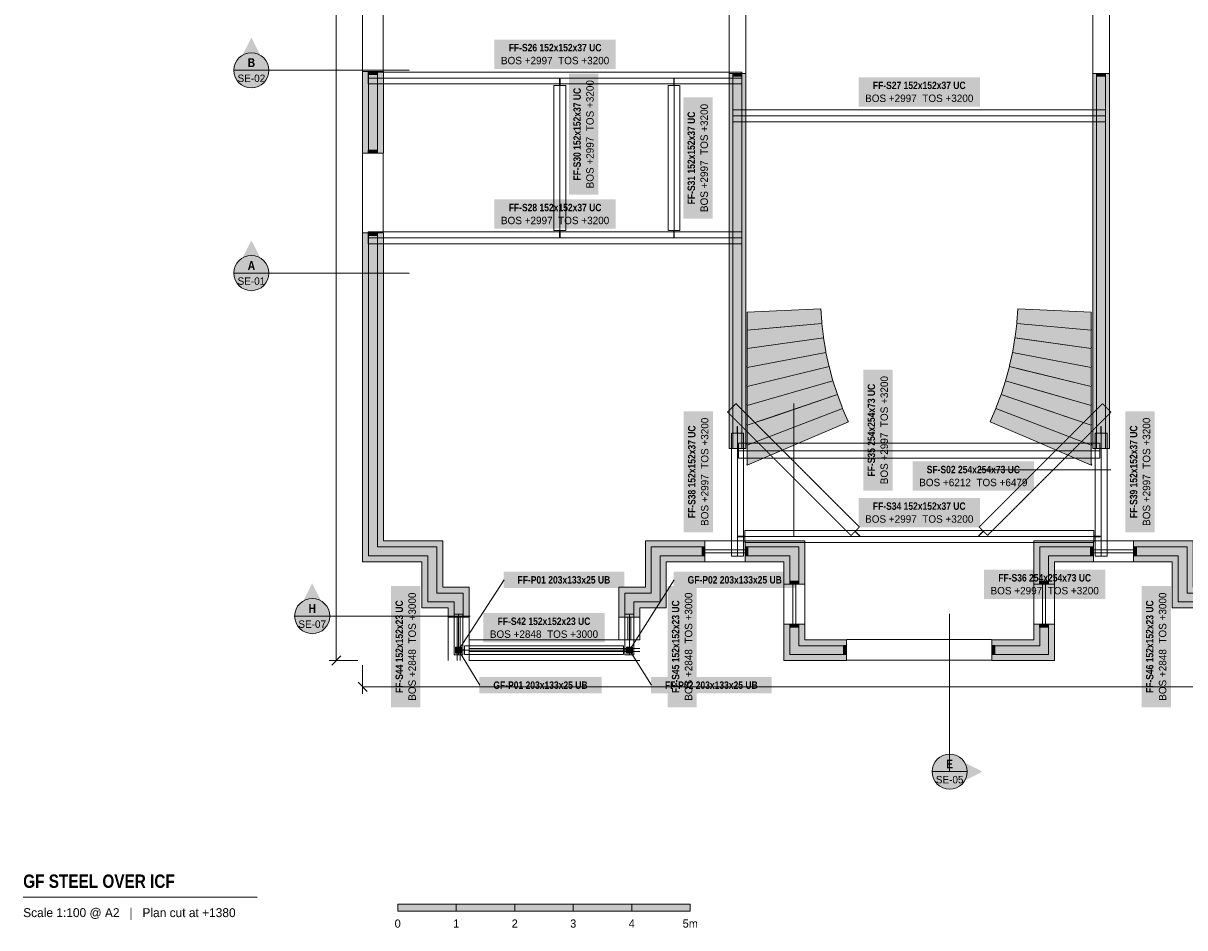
# Model space of a CAD drawing. Header units: millimetres. Extents: x -5835 to 39265, y -4604 to 35078.
# Tile 1 of 6: x -5835 to 14016, y -4604 to 10862. Entities that reach past the tile are written whole.
import ezdxf
from ezdxf.enums import TextEntityAlignment as Align

# ---------------------------------------------------------------- set-up
doc = ezdxf.new("R2010")
doc.units = ezdxf.units.MM
doc.linetypes.add('DASHED', pattern=[1.524, 1.27, -0.254])
for name, color, linetype in [('FILL-C_B2B2B5', 7, 'Continuous'), ('FILL-EPS', 7, 'Continuous'), ('FILL-INK', 7, 'Continuous'), ('FILL-RED', 7, 'Continuous'), ('FILL-STEEL', 7, 'Continuous'), ('FILL-TEAL_DK', 7, 'Continuous'), ('FILL-WHITE', 7, 'Continuous'), ('LINE-INK', 7, 'Continuous'), ('LINE-INK-DASH', 7, 'DASHED'), ('LINE-RED', 7, 'Continuous'), ('LINE-RED-DASH', 7, 'DASHED'), ('LINE-STEEL', 7, 'Continuous'), ('LINE-STEEL-DASH', 7, 'DASHED'), ('LINE-STEEL_GREY', 7, 'Continuous'), ('LINE-TEAL_DK', 7, 'Continuous'), ('TEXT-INK', 7, 'Continuous'), ('TEXT-RED', 7, 'Continuous'), ('TEXT-STEEL', 7, 'Continuous'), ('TEXT-STEEL_GREY', 7, 'Continuous')]:
    doc.layers.add(name, color=color, linetype=linetype)
doc.styles.add('OpenSansCondensed-Bold', font='OpenSansCondensed-Bold.ttf')

msp = doc.modelspace()

# ---------------------------------------------------------------- hatches: boundary and pattern name
at = {"layer": 'FILL-C_B2B2B5', "true_color": 0xb2b2b5}
h = msp.add_hatch(color=253, dxfattribs=at)
h.dxf.hatch_style = 1
h.paths.add_polyline_path([(67, 8640), (67, 10036), (219, 10036), (219, 8640)])
h = msp.add_hatch(color=253, dxfattribs=at)
h.dxf.hatch_style = 1
h.paths.add_polyline_path([(6446, 10004), (6446, 3588), (6294, 3588), (6294, 10004)])
h = msp.add_hatch(color=253, dxfattribs=at)
h.dxf.hatch_style = 1
h.paths.add_polyline_path([(12510, 3588), (12510, 10005), (12662, 10005), (12662, 3588)])
h = msp.add_hatch(color=253, dxfattribs=at)
h.dxf.hatch_style = 1
h.paths.add_polyline_path([(1530, 708), (1530, 967), (1080, 967), (1080, 1755), (67, 1755), (67, 7280), (219, 7280), (219, 1907), (1232, 1907), (1232, 1119), (1682, 1119), (1682, 708)])
h = msp.add_hatch(color=253, dxfattribs=at)
h.dxf.hatch_style = 1
h.paths.add_polyline_path([(5816, 1755), (5052, 1755), (5052, 967), (4601, 967), (4601, 708), (4449, 708), (4449, 1119), (4899, 1119), (4899, 1907), (5816, 1907)])
h = msp.add_hatch(color=253, dxfattribs=at)
h.dxf.hatch_style = 1
h.paths.add_polyline_path([(7267, 1270), (7267, 1755), (6501, 1755), (6501, 1907), (7419, 1907), (7419, 1270)])
h = msp.add_hatch(color=253, dxfattribs=at)
h.dxf.hatch_style = 1
h.paths.add_polyline_path([(12454, 1755), (11689, 1755), (11689, 1271), (11537, 1271), (11537, 1907), (12454, 1907)])
h = msp.add_hatch(color=253, dxfattribs=at)
h.dxf.hatch_style = 1
h.paths.add_polyline_path([(13139, 1907), (14057, 1907), (14057, 1119), (14507, 1119), (14507, 708), (14355, 708), (14355, 967), (13905, 967), (13905, 1755), (13139, 1755)])
h = msp.add_hatch(color=253, dxfattribs=at)
h.dxf.hatch_style = 1
h.paths.add_polyline_path([(7419, 585), (7419, 219), (8235, 219), (8235, 67), (7267, 67), (7267, 585)])
h = msp.add_hatch(color=253, dxfattribs=at)
h.dxf.hatch_style = 1
h.paths.add_polyline_path([(11689, 586), (11689, 67), (10720, 67), (10720, 219), (11537, 219), (11537, 586)])
at = {"layer": 'FILL-EPS', "true_color": 0xccffff}
h = msp.add_hatch(color=7, dxfattribs=at)
h.dxf.hatch_style = 1
h.paths.add_polyline_path([(-35, 8640), (-35, 10036), (67, 10036), (67, 8640)])
h = msp.add_hatch(color=7, dxfattribs=at)
h.dxf.hatch_style = 1
h.paths.add_polyline_path([(321, 8640), (219, 8640), (219, 10036), (321, 10036)])
h = msp.add_hatch(color=7, dxfattribs=at)
h.dxf.hatch_style = 1
h.paths.add_polyline_path([(6294, 10004), (6294, 3588), (6446, 3588), (6446, 10004), (6513, 10004), (6513, 7126), (6513, 3588), (6355, 3588), (6227, 3588), (6227, 7010), (6227, 10004)])
h = msp.add_hatch(color=7, dxfattribs=at)
h.dxf.hatch_style = 1
h.paths.add_polyline_path([(12443, 3588), (12443, 10005), (12510, 10005), (12510, 3588)])
h = msp.add_hatch(color=7, dxfattribs=at)
h.dxf.hatch_style = 1
h.paths.add_polyline_path([(12662, 3588), (12662, 10005), (12729, 10005), (12729, 3588)])
h = msp.add_hatch(color=7, dxfattribs=at)
h.dxf.hatch_style = 1
h.paths.add_polyline_path([(1428, 708), (1428, 865), (978, 865), (978, 1653), (-35, 1653), (-35, 7280), (67, 7280), (67, 1755), (1080, 1755), (1080, 967), (1530, 967), (1530, 708)])
h = msp.add_hatch(color=7, dxfattribs=at)
h.dxf.hatch_style = 1
h.paths.add_polyline_path([(1334, 2009), (1334, 1221), (1784, 1221), (1784, 708), (1682, 708), (1682, 1119), (1232, 1119), (1232, 1907), (219, 1907), (219, 7280), (321, 7280), (321, 2009), (683, 2009), (978, 2009), (978, 2009)])
h = msp.add_hatch(color=7, dxfattribs=at)
h.dxf.hatch_style = 1
h.paths.add_polyline_path([(4798, 2009), (5816, 2009), (5816, 1907), (4899, 1907), (4899, 1119), (4449, 1119), (4449, 708), (4347, 708), (4347, 1221), (4798, 1221)])
h = msp.add_hatch(color=7, dxfattribs=at)
h.dxf.hatch_style = 1
h.paths.add_polyline_path([(7521, 1270), (7419, 1270), (7419, 1907), (6501, 1907), (6501, 2009), (7521, 2009)])
h = msp.add_hatch(color=7, dxfattribs=at)
h.dxf.hatch_style = 1
h.paths.add_polyline_path([(12454, 2009), (12454, 1907), (11537, 1907), (11537, 1271), (11435, 1271), (11435, 2009)])
h = msp.add_hatch(color=7, dxfattribs=at)
h.dxf.hatch_style = 1
h.paths.add_polyline_path([(13139, 2009), (14159, 2009), (14159, 1221), (14609, 1221), (14609, 708), (14507, 708), (14507, 1119), (14057, 1119), (14057, 1907), (13139, 1907)])
h = msp.add_hatch(color=7, dxfattribs=at)
h.dxf.hatch_style = 1
h.paths.add_polyline_path([(5816, 1653), (5153, 1653), (5153, 865), (4703, 865), (4703, 708), (4601, 708), (4601, 967), (5052, 967), (5052, 1755), (5816, 1755)])
h = msp.add_hatch(color=7, dxfattribs=at)
h.dxf.hatch_style = 1
h.paths.add_polyline_path([(7165, 1270), (7165, 1653), (6501, 1653), (6501, 1755), (7267, 1755), (7267, 1270)])
h = msp.add_hatch(color=7, dxfattribs=at)
h.dxf.hatch_style = 1
h.paths.add_polyline_path([(12454, 1653), (11791, 1653), (11791, 1271), (11689, 1271), (11689, 1755), (12454, 1755)])
h = msp.add_hatch(color=7, dxfattribs=at)
h.dxf.hatch_style = 1
h.paths.add_polyline_path([(13139, 1653), (13139, 1755), (13905, 1755), (13905, 967), (14355, 967), (14355, 708), (14253, 708), (14253, 865), (13803, 865), (13803, 1653)])
h = msp.add_hatch(color=7, dxfattribs=at)
h.dxf.hatch_style = 1
h.paths.add_polyline_path([(7165, 585), (7267, 585), (7267, 67), (8235, 67), (8235, -35), (7165, -35)])
h = msp.add_hatch(color=7, dxfattribs=at)
h.dxf.hatch_style = 1
h.paths.add_polyline_path([(7521, 585), (7521, 321), (8235, 321), (8235, 219), (7419, 219), (7419, 585)])
h = msp.add_hatch(color=7, dxfattribs=at)
h.dxf.hatch_style = 1
h.paths.add_polyline_path([(11435, 586), (11537, 586), (11537, 219), (10720, 219), (10720, 321), (11435, 321)])
h = msp.add_hatch(color=7, dxfattribs=at)
h.dxf.hatch_style = 1
h.paths.add_polyline_path([(11791, 586), (11791, -35), (10720, -35), (10720, 67), (11689, 67), (11689, 586)])
at = {"layer": 'FILL-INK', "true_color": 0x14141a}
h = msp.add_hatch(color=250, dxfattribs=at)
h.dxf.hatch_style = 1
h.paths.add_polyline_path([(565, -4322), (1565, -4322), (1565, -4202), (565, -4202)])
h = msp.add_hatch(color=250, dxfattribs=at)
h.dxf.hatch_style = 1
h.paths.add_polyline_path([(2565, -4322), (3565, -4322), (3565, -4202), (2565, -4202)])
h = msp.add_hatch(color=250, dxfattribs=at)
h.dxf.hatch_style = 1
h.paths.add_polyline_path([(4565, -4322), (5565, -4322), (5565, -4202), (4565, -4202)])
at = {"layer": 'FILL-RED', "true_color": 0xb81a1f}
h = msp.add_hatch(color=242, dxfattribs=at)
h.dxf.hatch_style = 1
h.paths.add_polyline_path([(-1935, 10617), (-2220, 10057), (-1650, 10057)])
h = msp.add_hatch(color=242, dxfattribs=at)
h.dxf.hatch_style = 1
h.paths.add_polyline_path([(-1935, 7149), (-2220, 6589), (-1650, 6589)])
h = msp.add_hatch(color=242, dxfattribs=at)
h.dxf.hatch_style = 1
h.paths.add_polyline_path([(-896, 1284), (-1181, 724), (-611, 724)])
h = msp.add_hatch(color=242, dxfattribs=at)
h.dxf.hatch_style = 1
h.paths.add_polyline_path([(10558, -1935), (9998, -1650), (9998, -2220)])
at = {"layer": 'FILL-STEEL', "true_color": 0x0d2973}
h = msp.add_hatch(color=166, dxfattribs=at)
h.dxf.hatch_style = 1
h.paths.add_polyline_path([(1555, 93), (1555, 193), (1655, 193), (1655, 93)])
h = msp.add_hatch(color=166, dxfattribs=at)
h.dxf.hatch_style = 1
h.paths.add_polyline_path([(1555, 93), (1555, 193), (1655, 193), (1655, 93)])
h = msp.add_hatch(color=166, dxfattribs=at)
h.dxf.hatch_style = 1
h.paths.add_polyline_path([(1645, 143), (1644, 153), (1640, 163), (1633, 171), (1625, 178), (1615, 182), (1605, 183), (1595, 182), (1585, 178), (1577, 171), (1570, 163), (1566, 153), (1565, 143), (1566, 133), (1570, 123), (1577, 115), (1585, 108), (1595, 104), (1605, 103), (1615, 104), (1625, 108), (1633, 115), (1640, 123), (1644, 133)])
h = msp.add_hatch(color=166, dxfattribs=at)
h.dxf.hatch_style = 1
h.paths.add_polyline_path([(1645, 143), (1644, 153), (1640, 163), (1633, 171), (1625, 178), (1615, 182), (1605, 183), (1595, 182), (1585, 178), (1577, 171), (1570, 163), (1566, 153), (1565, 143), (1566, 133), (1570, 123), (1577, 115), (1585, 108), (1595, 104), (1605, 103), (1615, 104), (1625, 108), (1633, 115), (1640, 123), (1644, 133)])
h = msp.add_hatch(color=166, dxfattribs=at)
h.dxf.hatch_style = 1
h.paths.add_polyline_path([(4475, 93), (4475, 193), (4575, 193), (4575, 93)])
h = msp.add_hatch(color=166, dxfattribs=at)
h.dxf.hatch_style = 1
h.paths.add_polyline_path([(4475, 93), (4475, 193), (4575, 193), (4575, 93)])
h = msp.add_hatch(color=166, dxfattribs=at)
h.dxf.hatch_style = 1
h.paths.add_polyline_path([(4565, 143), (4564, 153), (4560, 163), (4553, 171), (4545, 178), (4535, 182), (4525, 183), (4515, 182), (4505, 178), (4497, 171), (4490, 163), (4486, 153), (4485, 143), (4486, 133), (4490, 123), (4497, 115), (4505, 108), (4515, 104), (4525, 103), (4535, 104), (4545, 108), (4553, 115), (4560, 123), (4564, 133)])
h = msp.add_hatch(color=166, dxfattribs=at)
h.dxf.hatch_style = 1
h.paths.add_polyline_path([(4565, 143), (4564, 153), (4560, 163), (4553, 171), (4545, 178), (4535, 182), (4525, 183), (4515, 182), (4505, 178), (4497, 171), (4490, 163), (4486, 153), (4485, 143), (4486, 133), (4490, 123), (4497, 115), (4505, 108), (4515, 104), (4525, 103), (4535, 104), (4545, 108), (4553, 115), (4560, 123), (4564, 133)])
at = {"layer": 'FILL-TEAL_DK', "true_color": 0x006b5c}
h = msp.add_hatch(color=126, dxfattribs=at)
h.dxf.hatch_style = 1
h.paths.add_polyline_path([(63, 10036), (215, 10036), (215, 9986), (63, 9986)])
h = msp.add_hatch(color=126, dxfattribs=at)
h.dxf.hatch_style = 1
h.paths.add_polyline_path([(6294, 10005), (6446, 10005), (6446, 9955), (6294, 9955)])
h = msp.add_hatch(color=126, dxfattribs=at)
h.dxf.hatch_style = 1
h.paths.add_polyline_path([(12510, 10005), (12662, 10005), (12662, 9955), (12510, 9955)])
h = msp.add_hatch(color=126, dxfattribs=at)
h.dxf.hatch_style = 1
h.paths.add_polyline_path([(63, 8690), (215, 8690), (215, 8640), (63, 8640)])
h = msp.add_hatch(color=126, dxfattribs=at)
h.dxf.hatch_style = 1
h.paths.add_polyline_path([(63, 7280), (215, 7280), (215, 7230), (63, 7230)])
h = msp.add_hatch(color=126, dxfattribs=at)
h.dxf.hatch_style = 1
h.paths.add_polyline_path([(5766, 1907), (5816, 1907), (5816, 1755), (5766, 1755)])
h = msp.add_hatch(color=126, dxfattribs=at)
h.dxf.hatch_style = 1
h.paths.add_polyline_path([(6501, 1907), (6551, 1907), (6551, 1755), (6501, 1755)])
h = msp.add_hatch(color=126, dxfattribs=at)
h.dxf.hatch_style = 1
h.paths.add_polyline_path([(12404, 1907), (12454, 1907), (12454, 1755), (12404, 1755)])
h = msp.add_hatch(color=126, dxfattribs=at)
h.dxf.hatch_style = 1
h.paths.add_polyline_path([(13139, 1907), (13189, 1907), (13189, 1755), (13139, 1755)])
h = msp.add_hatch(color=126, dxfattribs=at)
h.dxf.hatch_style = 1
h.paths.add_polyline_path([(7267, 1320), (7419, 1320), (7419, 1270), (7267, 1270)])
h = msp.add_hatch(color=126, dxfattribs=at)
h.dxf.hatch_style = 1
h.paths.add_polyline_path([(11536, 1320), (11688, 1320), (11688, 1270), (11536, 1270)])
h = msp.add_hatch(color=126, dxfattribs=at)
h.dxf.hatch_style = 1
h.paths.add_polyline_path([(7267, 586), (7419, 586), (7419, 536), (7267, 536)])
h = msp.add_hatch(color=126, dxfattribs=at)
h.dxf.hatch_style = 1
h.paths.add_polyline_path([(11536, 586), (11688, 586), (11688, 536), (11536, 536)])
h = msp.add_hatch(color=126, dxfattribs=at)
h.dxf.hatch_style = 1
h.paths.add_polyline_path([(8185, 224), (8235, 224), (8235, 72), (8185, 72)])
h = msp.add_hatch(color=126, dxfattribs=at)
h.dxf.hatch_style = 1
h.paths.add_polyline_path([(10720, 224), (10770, 224), (10770, 72), (10720, 72)])
at = {"layer": 'FILL-WHITE', "true_color": 0xffffff}
h = msp.add_hatch(color=7, dxfattribs=at)
h.dxf.hatch_style = 1
h.paths.add_polyline_path([(2219, 10082), (4290, 10082), (4290, 10583), (2219, 10583)])
h = msp.add_hatch(color=7, dxfattribs=at)
h.dxf.hatch_style = 1
h.paths.add_polyline_path([(-1635, 10057), (-1645, 10135), (-1675, 10207), (-1722, 10269), (-1785, 10317), (-1857, 10347), (-1935, 10357), (-2012, 10347), (-2085, 10317), (-2147, 10269), (-2194, 10207), (-2224, 10135), (-2235, 10057), (-2224, 9979), (-2194, 9907), (-2147, 9845), (-2085, 9797), (-2012, 9767), (-1935, 9757), (-1857, 9767), (-1785, 9797), (-1722, 9845), (-1675, 9907), (-1645, 9979)])
h = msp.add_hatch(color=7, dxfattribs=at)
h.dxf.hatch_style = 1
h.paths.add_polyline_path([(3993, 7928), (3993, 10000), (3492, 10000), (3492, 7928)])
h = msp.add_hatch(color=7, dxfattribs=at)
h.dxf.hatch_style = 1
h.paths.add_polyline_path([(8442, 9437), (10514, 9437), (10514, 9938), (8442, 9938)])
h = msp.add_hatch(color=7, dxfattribs=at)
h.dxf.hatch_style = 1
h.paths.add_polyline_path([(5945, 7522), (5945, 9594), (5444, 9594), (5444, 7522)])
h = msp.add_hatch(color=7, dxfattribs=at)
h.dxf.hatch_style = 1
h.paths.add_polyline_path([(2219, 7348), (4290, 7348), (4290, 7849), (2219, 7849)])
h = msp.add_hatch(color=7, dxfattribs=at)
h.dxf.hatch_style = 1
h.paths.add_polyline_path([(-1635, 6589), (-1645, 6667), (-1675, 6739), (-1722, 6801), (-1785, 6849), (-1857, 6879), (-1935, 6889), (-2012, 6879), (-2085, 6849), (-2147, 6801), (-2194, 6739), (-2224, 6667), (-2235, 6589), (-2224, 6511), (-2194, 6439), (-2147, 6377), (-2085, 6329), (-2012, 6299), (-1935, 6289), (-1857, 6299), (-1785, 6329), (-1722, 6377), (-1675, 6439), (-1645, 6511)])
h = msp.add_hatch(color=7, dxfattribs=at)
h.dxf.hatch_style = 1
h.paths.add_polyline_path([(6538, 5923), (7794, 5978), (7811, 5749), (7812, 5729), (7039, 5659), (6538, 5613), (6536, 5633), (6538, 5633)])
h = msp.add_hatch(color=7, dxfattribs=at)
h.dxf.hatch_style = 1
h.paths.add_polyline_path([(11145, 5749), (11162, 5978), (12418, 5923), (12418, 5633), (12420, 5633), (12418, 5613), (11144, 5729)])
h = msp.add_hatch(color=7, dxfattribs=at)
h.dxf.hatch_style = 1
h.paths.add_polyline_path([(6538, 5613), (7812, 5729), (7840, 5501), (7840, 5501), (7842, 5481), (6538, 5298), (6535, 5318), (6538, 5318)])
h = msp.add_hatch(color=7, dxfattribs=at)
h.dxf.hatch_style = 1
h.paths.add_polyline_path([(11114, 5481), (11116, 5501), (11116, 5501), (11144, 5729), (12418, 5613), (12418, 5318), (12421, 5318), (12418, 5298), (11244, 5463)])
h = msp.add_hatch(color=7, dxfattribs=at)
h.dxf.hatch_style = 1
h.paths.add_polyline_path([(6538, 5298), (7842, 5481), (7881, 5254), (7884, 5234), (6538, 4978), (6534, 4998), (6538, 4998)])
h = msp.add_hatch(color=7, dxfattribs=at)
h.dxf.hatch_style = 1
h.paths.add_polyline_path([(11072, 5234), (11075, 5254), (11114, 5481), (12418, 5298), (12418, 4998), (12422, 4998), (12418, 4978), (12418, 4978), (12418, 4978)])
h = msp.add_hatch(color=7, dxfattribs=at)
h.dxf.hatch_style = 1
h.paths.add_polyline_path([(6538, 4653), (6533, 4672), (6538, 4674), (6538, 4978), (7884, 5234), (7934, 5010), (7938, 4990), (7938, 4990), (7938, 4990), (6538, 4653)])
h = msp.add_hatch(color=7, dxfattribs=at)
h.dxf.hatch_style = 1
h.paths.add_polyline_path([(11018, 4990), (11022, 5010), (11072, 5234), (12418, 4978), (12418, 4674), (12423, 4672), (12418, 4653), (11244, 4936)])
h = msp.add_hatch(color=7, dxfattribs=at)
h.dxf.hatch_style = 1
h.paths.add_polyline_path([(6538, 4323), (6532, 4342), (6538, 4344), (6538, 4653), (7938, 4990), (7998, 4768), (7998, 4768), (8003, 4749)])
h = msp.add_hatch(color=7, dxfattribs=at)
h.dxf.hatch_style = 1
h.paths.add_polyline_path([(10953, 4749), (10958, 4768), (10958, 4768), (11018, 4990), (12418, 4653), (12418, 4344), (12424, 4342), (12418, 4323), (11400, 4619)])
h = msp.add_hatch(color=7, dxfattribs=at)
h.dxf.hatch_style = 1
h.paths.add_polyline_path([(9022, 2868), (9022, 4940), (8521, 4940), (8521, 2868)])
h = msp.add_hatch(color=7, dxfattribs=at)
h.dxf.hatch_style = 1
h.paths.add_polyline_path([(6538, 3988), (6532, 4007), (6538, 4009), (6538, 4323), (8003, 4749), (8074, 4530), (8080, 4511), (7003, 4146)])
h = msp.add_hatch(color=7, dxfattribs=at)
h.dxf.hatch_style = 1
h.paths.add_polyline_path([(10876, 4511), (10882, 4530), (10953, 4749), (12418, 4323), (12418, 4009), (12424, 4007), (12418, 3988), (11777, 4205)])
h = msp.add_hatch(color=7, dxfattribs=at)
h.dxf.hatch_style = 1
h.paths.add_polyline_path([(6538, 3648), (6531, 3667), (6538, 3669), (6538, 3988), (8080, 4511), (8161, 4296), (8161, 4296), (8168, 4277)])
h = msp.add_hatch(color=7, dxfattribs=at)
h.dxf.hatch_style = 1
h.paths.add_polyline_path([(10788, 4277), (10795, 4296), (10795, 4296), (10876, 4511), (12418, 3988), (12418, 3669), (12425, 3667), (12418, 3648)])
h = msp.add_hatch(color=7, dxfattribs=at)
h.dxf.hatch_style = 1
h.paths.add_polyline_path([(5953, 2156), (5953, 4228), (5452, 4228), (5452, 2156)])
h = msp.add_hatch(color=7, dxfattribs=at)
h.dxf.hatch_style = 1
h.paths.add_polyline_path([(6538, 3303), (6530, 3321), (6538, 3325), (6538, 3648), (8168, 4277), (8260, 4065), (8260, 4065), (8268, 4047)])
h = msp.add_hatch(color=7, dxfattribs=at)
h.dxf.hatch_style = 1
h.paths.add_polyline_path([(10696, 4065), (10696, 4065), (10788, 4277), (12418, 3648), (12418, 3325), (12426, 3321), (12418, 3303), (11465, 3713), (10688, 4047), (10688, 4047)])
h = msp.add_hatch(color=7, dxfattribs=at)
h.dxf.hatch_style = 1
h.paths.add_polyline_path([(13504, 2156), (13504, 4228), (13003, 4228), (13003, 2156)])
h = msp.add_hatch(color=7, dxfattribs=at)
h.dxf.hatch_style = 1
h.paths.add_polyline_path([(9367, 2868), (11439, 2868), (11439, 3369), (9367, 3369)])
h = msp.add_hatch(color=7, dxfattribs=at)
h.dxf.hatch_style = 1
h.paths.add_polyline_path([(8442, 2243), (10514, 2243), (10514, 2744), (8442, 2744)])
h = msp.add_hatch(color=7, dxfattribs=at)
h.dxf.hatch_style = 1
h.paths.add_polyline_path([(2374, 1203), (4436, 1203), (4436, 1483), (2374, 1483)])
h = msp.add_hatch(color=7, dxfattribs=at)
h.dxf.hatch_style = 1
h.paths.add_polyline_path([(5279, 1203), (7371, 1203), (7371, 1483), (5279, 1483)])
h = msp.add_hatch(color=7, dxfattribs=at)
h.dxf.hatch_style = 1
h.paths.add_polyline_path([(10586, 1017), (12658, 1017), (12658, 1518), (10586, 1518)])
h = msp.add_hatch(color=7, dxfattribs=at)
h.dxf.hatch_style = 1
h.paths.add_polyline_path([(954, -834), (954, 1238), (453, 1238), (453, -834)])
h = msp.add_hatch(color=7, dxfattribs=at)
h.dxf.hatch_style = 1
h.paths.add_polyline_path([(5677, -834), (5677, 1238), (5176, 1238), (5176, -834)])
h = msp.add_hatch(color=7, dxfattribs=at)
h.dxf.hatch_style = 1
h.paths.add_polyline_path([(13779, -834), (13779, 1238), (13278, 1238), (13278, -834)])
h = msp.add_hatch(color=7, dxfattribs=at)
h.dxf.hatch_style = 1
h.paths.add_polyline_path([(-596, 724), (-606, 802), (-636, 874), (-684, 936), (-746, 984), (-818, 1014), (-896, 1024), (-973, 1014), (-1046, 984), (-1108, 936), (-1156, 874), (-1186, 802), (-1196, 724), (-1186, 646), (-1156, 574), (-1108, 512), (-1046, 464), (-973, 434), (-896, 424), (-818, 434), (-746, 464), (-684, 512), (-636, 574), (-606, 646)])
h = msp.add_hatch(color=7, dxfattribs=at)
h.dxf.hatch_style = 1
h.paths.add_polyline_path([(2029, 274), (4101, 274), (4101, 775), (2029, 775)])
h = msp.add_hatch(color=7, dxfattribs=at)
h.dxf.hatch_style = 1
h.paths.add_polyline_path([(1959, -597), (4051, -597), (4051, -317), (1959, -317)])
h = msp.add_hatch(color=7, dxfattribs=at)
h.dxf.hatch_style = 1
h.paths.add_polyline_path([(4894, -597), (6956, -597), (6956, -317), (4894, -317)])
h = msp.add_hatch(color=7, dxfattribs=at)
h.dxf.hatch_style = 1
h.paths.add_polyline_path([(10298, -1935), (10288, -1857), (10258, -1785), (10210, -1722), (10148, -1675), (10076, -1645), (9998, -1635), (9920, -1645), (9848, -1675), (9786, -1722), (9738, -1785), (9708, -1857), (9698, -1935), (9708, -2012), (9738, -2085), (9786, -2147), (9848, -2194), (9920, -2224), (9998, -2235), (10076, -2224), (10148, -2194), (10210, -2147), (10258, -2085), (10288, -2012)])
h = msp.add_hatch(color=7, dxfattribs=at)
h.dxf.hatch_style = 1
h.paths.add_polyline_path([(1565, -4322), (2565, -4322), (2565, -4202), (1565, -4202)])
h = msp.add_hatch(color=7, dxfattribs=at)
h.dxf.hatch_style = 1
h.paths.add_polyline_path([(3565, -4322), (4565, -4322), (4565, -4202), (3565, -4202)])

# ---------------------------------------------------------------- linework, layer by layer
at = {"layer": 'LINE-INK', "lineweight": 5}
for p, q in [((-485, 31591), (-485, -35)), ((5816, 2009), (6501, 2009)), ((12454, 2009), (13139, 2009)), ((5816, 1856), (6501, 1856)), ((5816, 1806), (6501, 1806)), ((12454, 1856), (13139, 1856)), ((12454, 1806), (13139, 1806)), ((5816, 1653), (6501, 1653)), ((12454, 1653), (13139, 1653)), ((7165, 1270), (7165, 586)), ((7318, 1270), (7318, 586)), ((7368, 1270), (7368, 586)), ((7521, 1270), (7521, 586)), ((11434, 586), (11434, 1270)), ((11587, 586), (11587, 1270)), ((11637, 586), (11637, 1270)), ((11790, 586), (11790, 1270)), ((1428, 708), (1428, 321)), ((1581, 708), (1581, 321)), ((1631, 708), (1631, 321)), ((1784, 708), (1784, 321)), ((4347, 321), (4347, 708)), ((4500, 321), (4500, 708)), ((4550, 321), (4550, 708)), ((4703, 321), (4703, 708)), ((1428, -35), (1428, 321)), ((1581, -35), (1581, 321)), ((1631, -35), (1631, 321)), ((1784, 321), (4347, 321)), ((1784, -35), (1784, 321)), ((4347, 321), (4703, 321)), ((-407, 43), (-562, -112)), ((1784, 168), (4347, 168)), ((1784, 118), (4347, 118)), ((4347, 168), (4703, 168)), ((4347, 118), (4703, 118)), ((-115, -35), (-605, -35)), ((-35, -115), (-35, -605)), ((1784, -35), (4347, -35)), ((4347, -34), (4703, -34)), ((-112, -407), (43, -562)), ((-35, -485), (33166, -485)), ((-5835, -4082), (-1835, -4082))]:
    msp.add_line(p, q, dxfattribs=at)
for points in [[(321, 10036), (321, 8640), (-35, 8640), (-35, 10036)], [(6227, 10004), (6513, 10004), (6513, 7126), (6513, 3588), (6355, 3588), (6227, 3588), (6227, 7010)], [(12729, 3588), (12443, 3588), (12443, 10005), (12729, 10005)], [(978, 2009), (1334, 2009), (1334, 1221), (1784, 1221), (1784, 708), (1428, 708), (1428, 865), (978, 865), (978, 1653), (-35, 1653), (-35, 7280), (321, 7280), (321, 2009), (683, 2009), (978, 2009)], [(6538, 5923), (7794, 5978), (7811, 5749), (7812, 5729), (7039, 5659), (6538, 5613), (6538, 5613), (6538, 5613), (6536, 5633), (6538, 5633)], [(11145, 5749), (11162, 5978), (12418, 5923), (12418, 5633), (12420, 5633), (12418, 5613), (11144, 5729), (11144, 5729)], [(6538, 5613), (7812, 5729), (7840, 5501), (7840, 5501), (7842, 5481), (6538, 5298), (6535, 5318), (6538, 5318)], [(11114, 5481), (11116, 5501), (11116, 5501), (11144, 5729), (12418, 5613), (12418, 5318), (12421, 5318), (12418, 5298), (11244, 5463)], [(6538, 5298), (7842, 5481), (7881, 5254), (7884, 5234), (7884, 5234), (6538, 4978), (6538, 4978), (6538, 4978), (6538, 4978), (6534, 4998), (6538, 4998)], [(11072, 5234), (11072, 5234), (11075, 5254), (11075, 5254), (11114, 5481), (11114, 5481), (11114, 5481), (11114, 5481), (12418, 5298), (12418, 4998), (12422, 4998), (12418, 4978), (12418, 4978), (12418, 4978), (12418, 4978)], [(6538, 4653), (6538, 4653), (6533, 4672), (6538, 4674), (6538, 4978), (7884, 5234), (7934, 5010), (7938, 4990), (7938, 4990), (7938, 4990), (6538, 4653), (6538, 4653)], [(11018, 4990), (11022, 5010), (11072, 5234), (11072, 5234), (11072, 5234), (11072, 5234), (12418, 4978), (12418, 4674), (12423, 4672), (12418, 4653), (11244, 4936)], [(6538, 4323), (6532, 4342), (6538, 4344), (6538, 4653), (7938, 4990), (7998, 4768), (7998, 4768), (8003, 4749)], [(10953, 4749), (10958, 4768), (10958, 4768), (11018, 4990), (12418, 4653), (12418, 4344), (12424, 4342), (12418, 4323), (11400, 4619)], [(6538, 3988), (6538, 3988), (6538, 3988), (6532, 4007), (6538, 4009), (6538, 4323), (8003, 4749), (8074, 4530), (8074, 4530), (8080, 4511), (7003, 4146), (6538, 3988)], [(10876, 4511), (10882, 4530), (10953, 4749), (10953, 4749), (12418, 4323), (12418, 4009), (12424, 4007), (12418, 3988), (11777, 4205)], [(12418, 4653), (12418, 4653), (12418, 4653)], [(6538, 3648), (6531, 3667), (6538, 3669), (6538, 3988), (8080, 4511), (8161, 4296), (8161, 4296), (8168, 4277)], [(10788, 4277), (10795, 4296), (10795, 4296), (10876, 4511), (12418, 3988), (12418, 3669), (12425, 3667), (12418, 3648)], [(6538, 3303), (6530, 3321), (6538, 3325), (6538, 3648), (8168, 4277), (8260, 4065), (8260, 4065), (8268, 4047)], [(10696, 4065), (10696, 4065), (10788, 4277), (12418, 3648), (12418, 3325), (12426, 3321), (12418, 3303), (11465, 3713), (10688, 4047), (10688, 4047)], [(12418, 3988), (12418, 3988), (12418, 3988)], [(4798, 1221), (4798, 2009), (5816, 2009), (5816, 1653), (5153, 1653), (5153, 865), (4703, 865), (4703, 708), (4347, 708), (4347, 1221)], [(7521, 2009), (7521, 1270), (7165, 1270), (7165, 1653), (6501, 1653), (6501, 2009)], [(11435, 2009), (12454, 2009), (12454, 1653), (11791, 1653), (11791, 1271), (11435, 1271)], [(13803, 1653), (13139, 1653), (13139, 2009), (14159, 2009), (14159, 1221), (14609, 1221), (14609, 708), (14253, 708), (14253, 865), (13803, 865)], [(7165, -35), (7165, 585), (7521, 585), (7521, 321), (8235, 321), (8235, -35)], [(11435, 321), (11435, 586), (11791, 586), (11791, -35), (10720, -35), (10720, 321)], [(1555, 93), (1555, 93), (1555, 193), (1555, 193), (1655, 193), (1655, 193), (1655, 93), (1655, 93)], [(1555, 93), (1555, 93), (1555, 193), (1555, 193), (1655, 193), (1655, 193), (1655, 93), (1655, 93)], [(4475, 93), (4475, 93), (4475, 193), (4475, 193), (4575, 193), (4575, 193), (4575, 93), (4575, 93)], [(4475, 93), (4475, 93), (4475, 193), (4475, 193), (4575, 193), (4575, 193), (4575, 93), (4575, 93)], [(565, -4322), (1565, -4322), (1565, -4202), (565, -4202)], [(1565, -4322), (2565, -4322), (2565, -4202), (1565, -4202)], [(2565, -4322), (3565, -4322), (3565, -4202), (2565, -4202)], [(3565, -4322), (4565, -4322), (4565, -4202), (3565, -4202)], [(4565, -4322), (5565, -4322), (5565, -4202), (4565, -4202)]]:
    msp.add_lwpolyline(points, close=True, dxfattribs=at)
at = {"layer": 'LINE-INK-DASH', "lineweight": 5}
for p, q in [((-39, 11733), (-39, 10036)), ((317, 11733), (317, 10036)), ((6227, 11825), (6227, 10005)), ((6513, 11825), (6513, 10005)), ((12443, 10005), (12443, 11825)), ((12729, 10005), (12729, 11825)), ((-39, 8640), (-39, 7280)), ((317, 8640), (317, 7280)), ((8235, 326), (10720, 326)), ((8235, -30), (10720, -30))]:
    msp.add_line(p, q, dxfattribs=at)
at = {"layer": 'LINE-RED', "lineweight": 5}
for p, q in [((-2235, 10057), (-1635, 10057)), ((-2235, 6589), (-1635, 6589)), ((-1196, 724), (-596, 724)), ((9698, -1935), (10298, -1935))]:
    msp.add_line(p, q, dxfattribs=at)
for centre in [(-1935, 10057), (-1935, 6589), (-896, 724), (9998, -1935)]:
    msp.add_circle(centre, 300, dxfattribs=at)
at = {"layer": 'LINE-RED-DASH', "lineweight": 5}
for p, q in [((-1935, 10057), (765, 10057)), ((-1935, 6589), (765, 6589)), ((-896, 724), (1804, 724)), ((9998, -1935), (9998, 765))]:
    msp.add_line(p, q, dxfattribs=at)
at = {"layer": 'LINE-STEEL', "lineweight": 5}
for p, q in [((1605, 143), (2384, 1343)), ((4525, 143), (5289, 1343)), ((1605, 143), (1969, -457)), ((4525, 143), (4904, -457))]:
    msp.add_line(p, q, dxfattribs=at)
at = {"layer": 'LINE-STEEL-DASH', "lineweight": 5}
for p, q in [((63, 9925), (6446, 9925)), ((3335, 7205), (3335, 9911)), ((5287, 7205), (5287, 9911)), ((6294, 9280), (12662, 9280)), ((63, 7191), (6446, 7191)), ((7334, 2093), (7334, 4357)), ((6370, 1750), (6370, 3968)), ((12586, 1750), (12586, 3968)), ((6388, 3553), (12565, 3553)), ((10490, 3225), (12754, 3225)), ((6384, 2086), (12572, 2086)), ((1605, 63), (1605, 759)), ((4525, 63), (4525, 759)), ((1618, 143), (4512, 143))]:
    msp.add_line(p, q, dxfattribs=at)
for points in [[(63, 10027), (63, 10027), (63, 10027), (6446, 10027), (6446, 10027), (6446, 10027), (6446, 10027), (6446, 9929), (6446, 9929), (6446, 9929), (6446, 9921), (6446, 9921), (6446, 9921), (6446, 9823), (6446, 9823), (6446, 9823), (6446, 9823), (63, 9823), (63, 9823), (63, 9823), (63, 9823), (63, 9921), (63, 9921), (63, 9921), (63, 9929), (63, 9929), (63, 9929), (63, 10027)], [(3233, 7318), (3233, 7318), (3233, 9798), (3233, 9798), (3331, 9798), (3331, 9911), (3339, 9911), (3339, 9798), (3437, 9798), (3437, 9798), (3437, 7318), (3437, 7318), (3339, 7318), (3339, 7205), (3331, 7205), (3331, 7318)], [(5185, 7318), (5185, 9798), (5283, 9798), (5283, 9911), (5291, 9911), (5291, 9798), (5389, 9798), (5389, 7318), (5291, 7318), (5291, 7205), (5283, 7205), (5283, 7318)], [(6294, 9382), (6294, 9382), (12662, 9382), (12662, 9382), (12662, 9284), (12662, 9276), (12662, 9178), (12662, 9178), (6294, 9178), (6294, 9178), (6294, 9276), (6294, 9284)], [(63, 7293), (63, 7293), (6446, 7293), (6446, 7293), (6446, 7195), (6446, 7187), (6446, 7089), (6446, 7089), (63, 7089), (63, 7089), (63, 7187), (63, 7195)], [(6271, 4282), (6346, 4357), (8455, 2248), (8386, 2178), (8466, 2099), (8460, 2093), (8381, 2173), (8312, 2105), (8311, 2104), (6202, 4213)], [(10496, 2093), (10496, 2093), (10496, 2093), (10490, 2099), (10570, 2178), (10501, 2248), (10501, 2248), (12610, 4356), (12610, 4356), (12610, 4356), (12610, 4356), (12684, 4282), (12685, 4281), (12685, 4281), (12754, 4212), (12754, 4212), (12459, 3917), (10645, 2104), (10645, 2104), (10645, 2104), (10645, 2104), (10575, 2173)], [(6268, 1750), (6268, 3855), (6366, 3855), (6366, 3968), (6374, 3968), (6374, 3855), (6472, 3855), (6472, 1750), (6374, 1750), (6366, 1750)], [(12484, 3855), (12484, 3855), (12582, 3855), (12582, 3968), (12590, 3968), (12590, 3855), (12688, 3855), (12688, 3855), (12688, 3855), (12688, 3855), (12688, 1750), (12688, 1750), (12688, 1750), (12688, 1750), (12590, 1750), (12590, 1750), (12590, 1750), (12582, 1750), (12582, 1750), (12582, 1750), (12484, 1750), (12484, 1750), (12484, 1750), (12484, 1750), (12484, 3855), (12484, 3855)], [(6388, 3682), (6551, 3682), (6551, 3682), (6551, 3682), (12362, 3682), (12362, 3682), (12362, 3682), (12362, 3682), (12565, 3682), (12565, 3559), (12565, 3559), (12565, 3547), (12565, 3424), (12362, 3424), (6551, 3424), (6551, 3424), (6551, 3424), (6388, 3424), (6388, 3547), (6388, 3559)], [(6384, 2082), (6384, 2090), (6497, 2090), (6497, 2188), (12459, 2188), (12459, 2090), (12572, 2090), (12572, 2082), (12459, 2082), (12459, 1984), (6497, 1984), (6497, 2082)], [(1529, 63), (1529, 63), (1529, 759), (1602, 759), (1608, 759), (1681, 759), (1681, 759), (1681, 63), (1681, 63), (1608, 63), (1602, 63)], [(4449, 63), (4449, 759), (4522, 759), (4528, 759), (4601, 759), (4601, 63), (4528, 63), (4522, 63)], [(1618, 140), (1618, 146), (1706, 146), (1706, 219), (4424, 219), (4424, 146), (4512, 146), (4512, 140), (4424, 140), (4424, 67), (1706, 67), (1706, 140)]]:
    msp.add_lwpolyline(points, close=True, dxfattribs=at)
at = {"layer": 'LINE-STEEL_GREY', "lineweight": 5}
for points in [[(67, 8640), (67, 10036), (219, 10036), (219, 8640)], [(6446, 10004), (6446, 3588), (6294, 3588), (6294, 10004)], [(12510, 3588), (12510, 10005), (12662, 10005), (12662, 3588)], [(1530, 708), (1530, 967), (1080, 967), (1080, 1755), (67, 1755), (67, 7280), (219, 7280), (219, 1907), (1232, 1907), (1232, 1119), (1682, 1119), (1682, 708)], [(5816, 1755), (5052, 1755), (5052, 967), (4601, 967), (4601, 708), (4449, 708), (4449, 1119), (4899, 1119), (4899, 1907), (5816, 1907)], [(7267, 1270), (7267, 1755), (6501, 1755), (6501, 1907), (7419, 1907), (7419, 1270)], [(12454, 1755), (11689, 1755), (11689, 1271), (11537, 1271), (11537, 1907), (12454, 1907)], [(13139, 1907), (14057, 1907), (14057, 1119), (14507, 1119), (14507, 708), (14355, 708), (14355, 967), (13905, 967), (13905, 1755), (13139, 1755)], [(7419, 585), (7419, 219), (8235, 219), (8235, 67), (7267, 67), (7267, 585)], [(11689, 586), (11689, 67), (10720, 67), (10720, 219), (11537, 219), (11537, 586)]]:
    msp.add_lwpolyline(points, close=True, dxfattribs=at)
at = {"layer": 'LINE-TEAL_DK', "lineweight": 5}
for points in [[(63, 10036), (215, 10036), (215, 9986), (63, 9986)], [(6294, 10005), (6446, 10005), (6446, 9955), (6294, 9955)], [(12510, 10005), (12662, 10005), (12662, 9955), (12510, 9955)], [(63, 8690), (215, 8690), (215, 8640), (63, 8640)], [(63, 7280), (215, 7280), (215, 7230), (63, 7230)], [(5766, 1907), (5816, 1907), (5816, 1755), (5766, 1755)], [(6501, 1907), (6551, 1907), (6551, 1755), (6501, 1755)], [(12404, 1907), (12454, 1907), (12454, 1755), (12404, 1755)], [(13139, 1907), (13189, 1907), (13189, 1755), (13139, 1755)], [(7267, 1320), (7419, 1320), (7419, 1270), (7267, 1270)], [(11536, 1320), (11688, 1320), (11688, 1270), (11536, 1270)], [(7267, 586), (7419, 586), (7419, 536), (7267, 536)], [(11536, 586), (11688, 586), (11688, 536), (11536, 536)], [(8185, 224), (8235, 224), (8235, 72), (8185, 72)], [(10720, 224), (10770, 224), (10770, 72), (10720, 72)]]:
    msp.add_lwpolyline(points, close=True, dxfattribs=at)

# ---------------------------------------------------------------- texts
at = {"layer": 'TEXT-INK', "style": 'OpenSansCondensed-Bold'}
msp.add_text('GF STEEL OVER ICF', height=228.6, dxfattribs=at).set_placement((-5835, -3922))
at = {"layer": 'TEXT-INK'}
for s, height, p in [('0', 140, (565, -4602)), ('1', 140, (1565, -4602)), ('2', 140, (2565, -4602)), ('3', 140, (3565, -4602)), ('4', 140, (4565, -4602)), ('5m', 139.7, (5565, -4602))]:
    msp.add_text(s, height=height, dxfattribs=at).set_placement(p, align=Align.CENTER)
at = {"layer": 'TEXT-RED', "style": 'OpenSansCondensed-Bold'}
for s, p in [('B', (-1935, 10112)), ('A', (-1935, 6644)), ('H', (-896, 779)), ('E', (9998, -1880))]:
    msp.add_text(s, height=152, dxfattribs=at).set_placement(p, align=Align.CENTER)
at = {"layer": 'TEXT-RED'}
for s, p in [('SE-02', (-1935, 9857)), ('SE-01', (-1935, 6389)), ('SE-07', (-896, 524)), ('SE-05', (9998, -2135))]:
    msp.add_text(s, height=127, dxfattribs=at).set_placement(p, align=Align.CENTER)
at = {"layer": 'TEXT-STEEL', "style": 'OpenSansCondensed-Bold'}
for s, p in [('FF-S26 152x152x37 UC', (3255, 10381)), ('FF-S27 152x152x37 UC', (9478, 9736)), ('FF-S28 152x152x37 UC', (3255, 7647)), ('SF-S02 254x254x73 UC', (10403, 3167)), ('FF-S34 152x152x37 UC', (9478, 2542)), ('FF-P01 203x133x25 UB', (3405, 1281)), ('GF-P02 203x133x25 UB', (6325, 1281)), ('FF-S36 254x254x73 UC', (11622, 1316)), ('FF-S42 152x152x23 UC', (3065, 573)), ('GF-P01 203x133x25 UB', (3005, -519)), ('FF-P02 203x133x25 UB', (5925, -519))]:
    msp.add_text(s, height=127, dxfattribs=at).set_placement(p, align=Align.CENTER)
at = {"layer": 'TEXT-STEEL'}
for s, p in [('BOS +2997  TOS +3200', (3255, 10160)), ('BOS +2997  TOS +3200', (9478, 9515)), ('BOS +2997  TOS +3200', (3255, 7426)), ('BOS +6212  TOS +6479', (10403, 2946)), ('BOS +2997  TOS +3200', (9478, 2321)), ('BOS +2997  TOS +3200', (11622, 1096)), ('BOS +2848  TOS +3000', (3065, 353))]:
    msp.add_text(s, height=127, dxfattribs=at).set_placement(p, align=Align.CENTER)
at = {"layer": 'TEXT-STEEL', "style": 'OpenSansCondensed-Bold'}
for s, p in [('FF-S30 152x152x37 UC', (3694, 8964)), ('FF-S31 152x152x37 UC', (5646, 8558)), ('FF-S35 254x254x73 UC', (8723, 3904)), ('FF-S38 152x152x37 UC', (5654, 3192)), ('FF-S39 152x152x37 UC', (13205, 3192)), ('FF-S44 152x152x23 UC', (655, 202)), ('FF-S45 152x152x23 UC', (5378, 202)), ('FF-S46 152x152x23 UC', (13480, 202))]:
    msp.add_text(s, height=127, rotation=90, dxfattribs=at).set_placement(p, align=Align.CENTER)
at = {"layer": 'TEXT-STEEL'}
for s, p in [('BOS +2997  TOS +3200', (3914, 8964)), ('BOS +2997  TOS +3200', (5866, 8558)), ('BOS +2997  TOS +3200', (8943, 3904)), ('BOS +2997  TOS +3200', (5875, 3192)), ('BOS +2997  TOS +3200', (13425, 3192)), ('BOS +2848  TOS +3000', (875, 202)), ('BOS +2848  TOS +3000', (5599, 202)), ('BOS +2848  TOS +3000', (13700, 202))]:
    msp.add_text(s, height=127, rotation=90, dxfattribs=at).set_placement(p, align=Align.CENTER)
at = {"layer": 'TEXT-STEEL_GREY'}
msp.add_text('Scale 1:100 @ A2   |   Plan cut at +1380', height=152.4, dxfattribs=at).set_placement((-5835, -4422))

doc.saveas('drawing.dxf')
